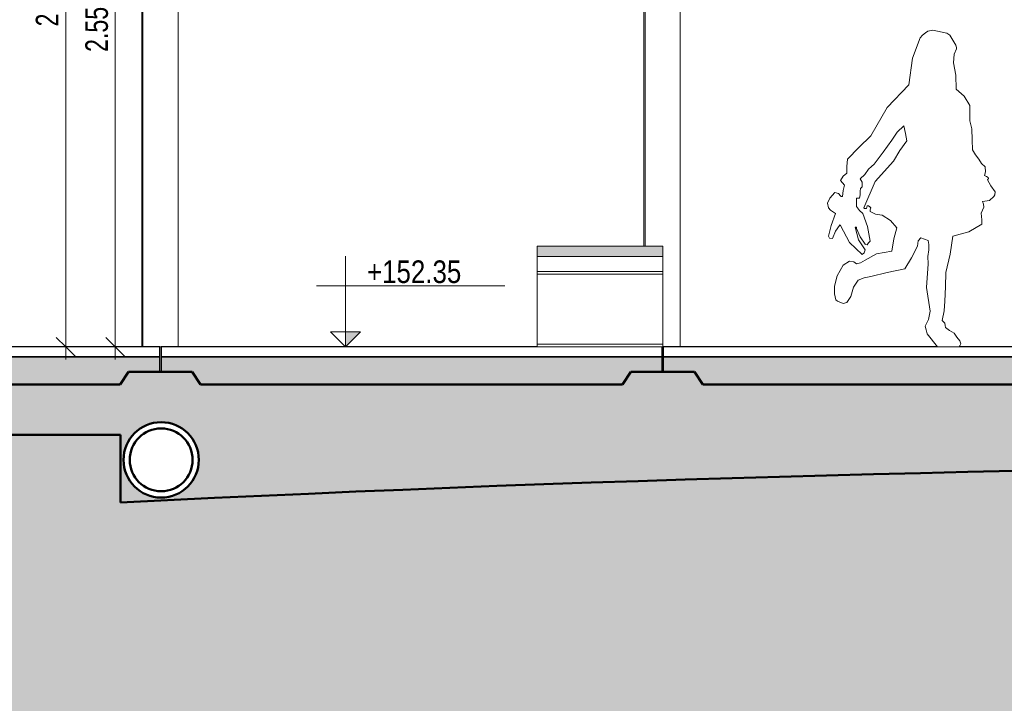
# Model space of a CAD drawing. Header units: millimetres. Extents: x -889843 to -836150, y 145549 to 161232.
# Tile 11 of 24: x -852516 to -848595, y 150931 to 153652. Entities that reach past the tile are written whole.
import ezdxf

# ---------------------------------------------------------------- set-up
doc = ezdxf.new("R2010")
doc.units = ezdxf.units.MM
doc.header["$XCLIPFRAME"] = 2
doc.linetypes.add('Tracejada', pattern=[6.35, 3.175, -3.175])
for name, color, linetype, lineweight in [('A-ANNO-DIMS', 211, 'Continuous', 5), ('A-ANNO-DIMS-50', 211, 'Continuous', 5), ('A-DETL', 90, 'Continuous', 5), ('A-DETL-GENF', 92, 'Continuous', 5), ('A-GENM', 13, 'Continuous', 15), ('G-ANNO-DIMS', 111, 'Continuous', 5), ('G-ANNO-REFR', 1, 'Tracejada', 5), ('I-FURN', 30, 'Continuous', 15), ('S-COLS', 52, 'Continuous', 15)]:
    doc.layers.add(name, color=color, linetype=linetype, lineweight=lineweight)
doc.styles.add('Swis721 Cn BT', font='swissc.ttf', dxfattribs={"height": 90})
doc.styles.add('Swis721 LtCn BT_2', font='swisscl.ttf', dxfattribs={"height": 90})
doc.dimstyles.new('Linear_wCenter_-_3mm_Arial', dxfattribs={"dimscale": 304.8, "dimtxt": 91.676869, "dimasz": 0.246063, "dimexe": 0.164042, "dimexo": 0.0625, "dimgap": 0, "dimtad": 1, "dimlfac": 0.001, "dimrnd": 0.01, "dimzin": 0, "dimdsep": 46, "dimtxsty": 'Swis721 LtCn BT_2', "dimblk1": 'OBLIQUE', "dimblk2": 'OBLIQUE', "dimsah": 1, "dimcen": 0.09, "dimdle": 0.164042, "dimazin": 0, "dimtfac": 1, "dimtdec": 4, "dimtix": 1, "dimtmove": 0, "dimatfit": 3, "dimfxl": 0.393701, "dimfxlon": 1, "dimtvp": 1, "dimtolj": 1, "dimtzin": 0, "dimarcsym": 2})
picture_1 = doc.add_image_def('image1.png', size_in_pixel=(1000, 904))
picture_2 = doc.add_image_def('image2.png', size_in_pixel=(1500, 1617))
picture_3 = doc.add_image_def('image3.png', size_in_pixel=(1556, 1639))

# ---------------------------------------------------------------- blocks, each defined once
blk = doc.blocks.new('_EST_ PLACA PISO ESTRUTURAL BORDA - _EST_ PLACA PISO ESTRUTURAL BORDA-3703946-TRECHO 1 - CORTE RAMPA')
at = {"layer": 'A-GENM', "lineweight": 5}
h = blk.add_hatch(dxfattribs=at)
h.set_pattern_fill('FP4_23', color=256, style=0, pattern_type=2)
h.set_pattern_definition([(50, (-853106.026, 150500), (45.54636, -3.98493), [4.762, -52.387]), (355, (-853106.026, 150500), (-8.8106, 47.76465), [3.81, -41.91]), (100.451, (-853102.23, 150499.67), (36.73616, 43.779), [4.048, -44.523]), (46.184, (-853106.026, 150512.7), (67.7695, -10.5103), [7.144, -78.581]), (96.636, (-853100.38, 150511.824), (59.3503, 61.857), [6.071, -66.784]), (351.184, (-853106.026, 150512.7), (59.3514, 61.8565), [5.715, -62.865]), (21, (-853099.676, 150509.525), (37.9038, -25.5666), [4.763, -52.388]), (326, (-853099.676, 150509.525), (15.4509, 46.04735), [3.81, -41.91]), (71.451, (-853096.517, 150507.394), (53.35466, 20.47995), [4.048, -44.523]), (37.5, (-853106.026, 150500), (0.77239, 21.13837), [1.676, -39.726, 1.676, -40.869, -42.069]), (37.5, (-853106.026, 150500), (0.77239, 21.13837), [-83.947, 1.676, -40.392]), (7.5, (-853106.026, 150500), (16.70492, 25.0447), [1.676, -22.581, 1.676, -38.773, -16.034]), (7.5, (-853106.026, 150500), (16.70492, 25.0447), [-64.707, 1.676, -14.357]), (327.5, (-853120.186, 150500), (33.89791, -1.43271), [1.676, -14.199, 1.676, -47.854, -65.722]), (327.5, (-853120.186, 150500), (33.89791, -1.43271), [-65.405, 1.676, -64.046]), (317.5, (-853126.536, 150500), (37.03242, 6.35617), [1.676, -18.961, 1.676, -31.217, -46.673]), (317.5, (-853126.536, 150500), (37.03242, 6.35617), [-53.531, 1.676, -44.996])])
h.paths.add_polyline_path([(-853552, 152200), (-852115.6, 152200), (-852082.3, 152250), (-851958.1, 152250), (-851958.1, 152310), (-854953.1, 152310), (-854953.1, 152250), (-853831.5, 152250), (-853830.6, 152248.7), (-853830.6, 152252.5), (-853795.6, 152200)], flags=0)
at = {"layer": 'A-GENM', "lineweight": 25}
for p, q in [((-853940.7, 152350), (-854953.1, 152350)), ((-854953.1, 152350), (-854953.1, 152310)), ((-853850.8, 152350), (-853866.7, 152350)), ((-853666.4, 152350), (-853842.3, 152350)), ((-853642.1, 152350), (-853657.9, 152350)), ((-851958.1, 152350), (-853544, 152350)), ((-851958.1, 152310), (-851958.1, 152350)), ((-854953.1, 152310), (-851958.1, 152310)), ((-851958.1, 152310), (-854953.1, 152310)), ((-854953.1, 152310), (-854953.1, 152250)), ((-851958.1, 152250), (-851958.1, 152310)), ((-854953.1, 152250), (-853831.5, 152250)), ((-853831.5, 152250), (-853830.6, 152248.7))]:
    blk.add_line(p, q, dxfattribs=at)
blk = doc.blocks.new('_EST_ PLACA PISO ESTRUTURAL MEIO - _EST_ PLACA PISO ESTRUTURAL MEIO-3937319-TRECHO 1 - CORTE RAMPA')
at = {"layer": 'A-GENM', "lineweight": 5}
h = blk.add_hatch(dxfattribs=at)
h.set_pattern_fill('FP4_24', color=256, style=0, pattern_type=2)
h.set_pattern_definition([(50, (-853106.026, 150500), (45.54636, -3.98493), [4.762, -52.387]), (355, (-853106.026, 150500), (-8.81056, 47.76465), [3.81, -41.91]), (100.451, (-853102.23, 150499.67), (36.73616, 43.779), [4.048, -44.523]), (46.184, (-853106.026, 150512.7), (67.7695, -10.5103), [7.144, -78.581]), (96.636, (-853100.38, 150511.824), (59.3503, 61.857), [6.071, -66.784]), (351.184, (-853106.026, 150512.7), (59.3514, 61.8565), [5.715, -62.865]), (21, (-853099.676, 150509.525), (37.9038, -25.5666), [4.763, -52.388]), (326, (-853099.676, 150509.525), (15.45087, 46.04735), [3.81, -41.91]), (71.451, (-853096.517, 150507.394), (53.35466, 20.47995), [4.048, -44.523]), (37.5, (-853106.026, 150500), (0.772385, 21.13837), [1.676, -39.726, 1.676, -40.869, -42.069]), (37.5, (-853106.026, 150500), (0.772385, 21.13837), [-83.947, 1.676, -40.392]), (7.5, (-853106.026, 150500), (16.70492, 25.04469), [1.676, -22.581, 1.676, -38.773, -16.034]), (7.5, (-853106.026, 150500), (16.70492, 25.04469), [-64.706, 1.676, -14.357]), (327.5, (-853120.186, 150500), (33.89791, -1.43271), [1.676, -14.199, 1.676, -47.854, -65.722]), (327.5, (-853120.186, 150500), (33.89791, -1.43271), [-65.405, 1.676, -64.046]), (317.5, (-853126.536, 150500), (37.03242, 6.35617), [1.676, -18.961, 1.676, -31.217, -46.672]), (317.5, (-853126.536, 150500), (37.03242, 6.35617), [-53.53, 1.676, -44.996])])
h.paths.add_polyline_path([(-850839.5, 152200), (-850115.6, 152200), (-850082.3, 152250), (-849958.1, 152250), (-849958.1, 152310), (-851953.1, 152310), (-851952.9, 152250), (-851829, 152250), (-851795.6, 152200), (-851132.5, 152200)], flags=0)
at = {"layer": 'A-GENM', "lineweight": 25}
for p, q in [((-850455.6, 152350), (-851953.1, 152350)), ((-851953.1, 152350), (-851953.1, 152310)), ((-849958.1, 152310), (-849958.1, 152350)), ((-851953.1, 152310), (-849958.1, 152310)), ((-849958.1, 152310), (-851953.1, 152310)), ((-851953.1, 152310), (-851953.1, 152250)), ((-849958.1, 152250), (-849958.1, 152310))]:
    blk.add_line(p, q, dxfattribs=at)
blk = doc.blocks.new('_EST_ PLACA PISO ESTRUTURAL MEIO - _EST_ PLACA PISO ESTRUTURAL MEIO-3577490-TRECHO 1 - CORTE RAMPA')
at = {"layer": 'A-GENM', "lineweight": 5}
h = blk.add_hatch(dxfattribs=at)
h.set_pattern_fill('FP4_25', color=256, style=0, pattern_type=2)
h.set_pattern_definition([(50, (-853106.026, 150500), (45.54636, -3.98493), [4.762, -52.387]), (355, (-853106.026, 150500), (-8.81056, 47.76465), [3.81, -41.91]), (100.451, (-853102.23, 150499.67), (36.73616, 43.779), [4.048, -44.523]), (46.184, (-853106.026, 150512.7), (67.76954, -10.5103), [7.144, -78.581]), (96.636, (-853100.38, 150511.824), (59.35035, 61.857), [6.071, -66.784]), (351.184, (-853106.026, 150512.7), (59.3514, 61.8565), [5.715, -62.865]), (21, (-853099.676, 150509.525), (37.9038, -25.56661), [4.762, -52.387]), (326, (-853099.676, 150509.525), (15.45087, 46.04735), [3.81, -41.91]), (71.451, (-853096.517, 150507.394), (53.35466, 20.47995), [4.048, -44.523]), (37.5, (-853106.026, 150500), (0.772385, 21.13837), [1.676, -39.726, 1.676, -40.869, -42.069]), (37.5, (-853106.026, 150500), (0.772385, 21.13837), [-83.947, 1.676, -40.392]), (7.5, (-853106.026, 150500), (16.704925, 25.04469), [1.676, -22.581, 1.676, -38.773, -16.034]), (7.5, (-853106.026, 150500), (16.704925, 25.04469), [-64.707, 1.676, -14.357]), (327.5, (-853120.186, 150500), (33.89791, -1.43271), [1.676, -14.199, 1.676, -47.854, -65.722]), (327.5, (-853120.186, 150500), (33.89791, -1.43271), [-65.405, 1.676, -64.046]), (317.5, (-853126.536, 150500), (37.03242, 6.35617), [1.676, -18.961, 1.676, -31.217, -46.673]), (317.5, (-853126.536, 150500), (37.03242, 6.35617), [-53.531, 1.676, -44.996])])
h.paths.add_polyline_path([(-849795.6, 152200), (-848115.6, 152200), (-848082.3, 152250), (-847958.1, 152250), (-847958.1, 152310), (-849953.1, 152310), (-849953.1, 152250), (-849829, 152250), (-849795.7, 152200.1)], flags=0)
at = {"layer": 'A-GENM', "lineweight": 25}
for p, q in [((-848861, 152350), (-849953.1, 152350)), ((-849953.1, 152350), (-849953.1, 152310)), ((-847958.1, 152350), (-848775.3, 152350)), ((-847958.1, 152310), (-847958.1, 152350)), ((-849953.1, 152310), (-847958.1, 152310)), ((-849953.1, 152310), (-849953.1, 152250)), ((-847958.1, 152310), (-849953.1, 152310)), ((-847958.1, 152250), (-847958.1, 152310)), ((-847963.7, 152250), (-847958.1, 152250))]:
    blk.add_line(p, q, dxfattribs=at)
blk = doc.blocks.new('M_HSS-Hollow Structural Section-Column - 150 x 150-3731302-TRECHO 1 - CORTE RAMPA')
at = {"layer": 'S-COLS'}
for p, q in [((-852030.4, 155100), (-852030.4, 152350)), ((-852020.4, 155100), (-852030.4, 155100)), ((-852009.1, 155100), (-852020.4, 155100)), ((-851890.4, 155100), (-851907.1, 155100)), ((-851880.4, 155100), (-851890.4, 155100)), ((-851953.1, 152350), (-851958.1, 152350))]:
    blk.add_line(p, q, dxfattribs=at)
at = {"layer": 'S-COLS', "lineweight": 5}
for p, q in [((-852025.4, 152350), (-852025.4, 155100)), ((-851885.4, 152350), (-851885.4, 155100))]:
    blk.add_line(p, q, dxfattribs=at)
blk = doc.blocks.new('M_HSS-Hollow Structural Section-Column - 150 x 150-V26-TRECHO 1 - CORTE RAMPA')
at = {"layer": 'S-COLS'}
for p, q in [((-850030.4, 155100), (-850030.4, 155090)), ((-850020.4, 155100), (-850030.4, 155100)), ((-850030.4, 155090), (-850030.4, 154907)), ((-849990.6, 155100), (-850020.4, 155100)), ((-849890.4, 155100), (-849920.6, 155100)), ((-849880.4, 155100), (-849890.4, 155100)), ((-850030.4, 154907), (-850030.4, 152750)), ((-849953.1, 152350), (-849955.6, 152350))]:
    blk.add_line(p, q, dxfattribs=at)
at = {"layer": 'S-COLS', "lineweight": 5}
for p, q in [((-850025.4, 155090), (-850025.4, 155100)), ((-850025.4, 154907), (-850025.4, 155090)), ((-849885.4, 155090), (-849885.4, 155100)), ((-849885.4, 154907), (-849885.4, 155090)), ((-850025.4, 152750), (-850025.4, 154907)), ((-849885.4, 152350), (-849885.4, 154907))]:
    blk.add_line(p, q, dxfattribs=at)
blk = doc.blocks.new('_URB_ BANCO PRAÇA - _URB_ BANCO PRAÇA-4220707-TRECHO 1 - CORTE RAMPA')
at = {"layer": 'I-FURN'}
blk.add_hatch(color=256, dxfattribs=at).paths.add_polyline_path([(-849955.6, 152710), (-849955.6, 152750), (-850455.6, 152750), (-850455.6, 152710), (-850020.4, 152710)], flags=0)
for p, q in [((-850455.6, 152710), (-850455.6, 152750)), ((-850455.6, 152750), (-849955.6, 152750)), ((-849955.6, 152750), (-849955.6, 152710)), ((-850455.6, 152650), (-850455.6, 152710)), ((-850455.6, 152710), (-849955.6, 152710)), ((-850455.6, 152710), (-849955.6, 152710)), ((-849955.6, 152710), (-849955.6, 152650)), ((-850455.6, 152650), (-849955.6, 152650)), ((-850455.6, 152639.5), (-850455.6, 152649.5)), ((-850455.6, 152649.5), (-849955.6, 152649.5)), ((-850455.6, 152360), (-850455.6, 152639.5)), ((-849955.6, 152639.5), (-850455.6, 152639.5)), ((-849955.6, 152649.5), (-849955.6, 152639.5)), ((-849955.6, 152639.5), (-849955.6, 152360)), ((-850455.6, 152350), (-850455.6, 152360)), ((-849955.6, 152360), (-850455.6, 152360)), ((-849955.6, 152350), (-850455.6, 152350)), ((-849955.6, 152360), (-849955.6, 152350))]:
    blk.add_line(p, q, dxfattribs=at)
blk = doc.blocks.new('_HUM_ FIGURAS HUMANAS - jente02-3635133-TRECHO 1 - CORTE RAMPA')
at = {"layer": 'A-DETL-GENF'}
for p, q in [((-848920.9, 153591.2), (-848929.7, 153579.9)), ((-848909, 153599.8), (-848920.9, 153591.2)), ((-848899.7, 153606), (-848909, 153599.8)), ((-848879.4, 153610), (-848899.7, 153606)), ((-848823.5, 153598.3), (-848879.4, 153610)), ((-848812.3, 153590.4), (-848823.5, 153598.3)), ((-848929.7, 153579.9), (-848961.1, 153499.1)), ((-848788.8, 153550.9), (-848812.3, 153590.4)), ((-848797.5, 153479.9), (-848795.1, 153514.8)), ((-848795.1, 153514.8), (-848785.9, 153536)), ((-848785.9, 153541.8), (-848788.8, 153550.9)), ((-848785.9, 153536), (-848785.9, 153541.8)), ((-848961.1, 153499.1), (-848974.9, 153392.6)), ((-848788, 153431), (-848797.5, 153479.9)), ((-848786.2, 153375.7), (-848788, 153431)), ((-848974.9, 153392.6), (-849062.1, 153302.4)), ((-848755.2, 153347.6), (-848786.2, 153375.7)), ((-848732.7, 153310.9), (-848755.2, 153347.6)), ((-849062.1, 153302.4), (-849126.9, 153189.9)), ((-848732.7, 153280), (-848732.7, 153310.9)), ((-848732.7, 153249), (-848732.7, 153280)), ((-848728.5, 153233.9), (-848732.7, 153249)), ((-849042.4, 153173), (-849021.9, 153204.8)), ((-849021.9, 153204.8), (-848994.6, 153229.3)), ((-848994.6, 153229.3), (-848988.9, 153199.7)), ((-848988.9, 153199.7), (-848983.3, 153170.2)), ((-848724.3, 153218), (-848728.5, 153233.9)), ((-848723.7, 153174.5), (-848724.3, 153218)), ((-849126.9, 153189.9), (-849174.4, 153143.6)), ((-849077.4, 153125.3), (-849042.4, 153173)), ((-848983.3, 153170.2), (-849011.4, 153131.6)), ((-848721.4, 153133.6), (-848723.7, 153174.5)), ((-849174.4, 153143.6), (-849219.8, 153097)), ((-849112.8, 153077.2), (-849077.4, 153125.3)), ((-849011.4, 153131.6), (-849036.8, 153088.5)), ((-848709.8, 153114.5), (-848721.4, 153133.6)), ((-849219.8, 153097), (-849221.8, 153068.3)), ((-849036.8, 153088.5), (-849109.7, 153007.8)), ((-848696.1, 153097), (-848709.8, 153114.5)), ((-848685.5, 153079.5), (-848696.1, 153097)), ((-849221.8, 153068.3), (-849222.6, 153040.6)), ((-849150.6, 153035.9), (-849135.4, 153057.5)), ((-849135.4, 153057.5), (-849124.1, 153067.4)), ((-849124.1, 153067.4), (-849112.8, 153077.2)), ((-848670.8, 153066), (-848685.5, 153079.5)), ((-848673.6, 153032.2), (-848669.9, 153047)), ((-848669.9, 153047), (-848670.8, 153066)), ((-849236.8, 153029.6), (-849248, 153012.5)), ((-849248, 153012.5), (-849239.3, 153002.9)), ((-849222.6, 153040.6), (-849236.8, 153029.6)), ((-849169.1, 153018.1), (-849150.6, 153035.9)), ((-849161.7, 153005.3), (-849169.1, 153018.1)), ((-849160.7, 152987.1), (-849161.7, 153005.3)), ((-849109.7, 153007.8), (-849155.1, 152902.7)), ((-848666.4, 153028.3), (-848673.6, 153032.2)), ((-848659.5, 153023.7), (-848666.4, 153028.3)), ((-848662.3, 153015.3), (-848658.7, 153019.9)), ((-848648.1, 152991.3), (-848662.3, 153015.3)), ((-848658.7, 153019.9), (-848659.5, 153023.7)), ((-849270.5, 152964.6), (-849290.5, 152941.4)), ((-849255.6, 152960.6), (-849270.5, 152964.6)), ((-849236.7, 152972.7), (-849239.5, 152947.7)), ((-849239.3, 153002.9), (-849231.1, 152992.8)), ((-849231.1, 152992.8), (-849236.7, 152972.7)), ((-849169.6, 152954.7), (-849169.1, 152970.2)), ((-849169.1, 152970.2), (-849168.1, 152980.1)), ((-849168.1, 152980.1), (-849160.7, 152987.1)), ((-848631.3, 152967.4), (-848648.1, 152991.3)), ((-848632.4, 152955.5), (-848631.3, 152967.4)), ((-849290.5, 152941.4), (-849299.4, 152922)), ((-849248, 152950.5), (-849255.6, 152960.6)), ((-849244.8, 152948.7), (-849248, 152950.5)), ((-849239.5, 152947.7), (-849244.8, 152948.7)), ((-849183.6, 152924.2), (-849183.2, 152942.1)), ((-849183.2, 152942.1), (-849177.6, 152942.1)), ((-849177.6, 152942.1), (-849172, 152942.1)), ((-849172, 152942.1), (-849169.6, 152954.7)), ((-848682, 152928), (-848654.5, 152932.7)), ((-848677.6, 152917.7), (-848682, 152928)), ((-848654.5, 152932.7), (-848637, 152947.7)), ((-848637, 152947.7), (-848632.4, 152955.5)), ((-849299.4, 152922), (-849295.8, 152902.8)), ((-849295.8, 152902.8), (-849287.3, 152894.4)), ((-849287.3, 152894.4), (-849267.7, 152880.1)), ((-849183.2, 152908.3), (-849183.6, 152924.2)), ((-849171.8, 152892.7), (-849183.2, 152908.3)), ((-849157.9, 152880.1), (-849171.8, 152892.7)), ((-849155.1, 152902.7), (-849153.7, 152901.3)), ((-849153.7, 152901.3), (-849152.2, 152899.9)), ((-849152.2, 152899.9), (-849148, 152899.9)), ((-849148, 152899.9), (-849143.8, 152899.9)), ((-849143.8, 152899.9), (-849142.7, 152906.3)), ((-849142.7, 152906.3), (-849141, 152911.1)), ((-849141, 152911.1), (-849138.2, 152911.1)), ((-849138.2, 152911.1), (-849135.4, 152911.1)), ((-849135.4, 152911.1), (-849131.1, 152906.9)), ((-849131.1, 152906.9), (-849126.9, 152902.7)), ((-849126.9, 152902.7), (-849129.9, 152894.6)), ((-849129.9, 152894.6), (-849129.7, 152888.6)), ((-849129.7, 152888.6), (-849107.5, 152878.4)), ((-848687.4, 152882.5), (-848676.4, 152905.5)), ((-848676.4, 152905.5), (-848677.6, 152917.7)), ((-849267.7, 152880.1), (-849284.7, 152832.6)), ((-849139.7, 152829.5), (-849157.9, 152880.1)), ((-849107.5, 152878.4), (-849081.9, 152874.5)), ((-849081.9, 152874.5), (-849048.7, 152852.8)), ((-849048.7, 152852.8), (-849022.7, 152823.8)), ((-848684.8, 152854.8), (-848687.4, 152882.5)), ((-848684.8, 152846.4), (-848684.8, 152854.8)), ((-848684.8, 152837.9), (-848684.8, 152846.4)), ((-849284.7, 152832.6), (-849295.8, 152790)), ((-849279, 152781.6), (-849267.9, 152809.9)), ((-849267.9, 152809.9), (-849250.8, 152832.3)), ((-849250.8, 152833.7), (-849250.8, 152835.1)), ((-849250.8, 152835.1), (-849249.4, 152833.7)), ((-849250.8, 152832.3), (-849250.8, 152833.7)), ((-849249.4, 152833.7), (-849248, 152832.3)), ((-849248, 152832.3), (-849211.4, 152765)), ((-849175.8, 152775.5), (-849188.9, 152826.7)), ((-849188.9, 152826.7), (-849186, 152826.7)), ((-849186, 152826.7), (-849183.2, 152826.7)), ((-849183.2, 152826.7), (-849183.2, 152823.8)), ((-849183.2, 152823.8), (-849183.2, 152821)), ((-849183.2, 152821), (-849168.5, 152787.8)), ((-849129.7, 152770.3), (-849139.7, 152829.5)), ((-849022.7, 152823.8), (-849035.7, 152779.9)), ((-848800.3, 152790), (-848736.5, 152807)), ((-848736.5, 152807), (-848684.8, 152837.9)), ((-849295.8, 152790), (-849290.7, 152782.4)), ((-849290.7, 152782.4), (-849279, 152781.6)), ((-849149.4, 152736.5), (-849175.8, 152775.5)), ((-849168.5, 152787.8), (-849149.4, 152759.1)), ((-849135.8, 152763.7), (-849129.7, 152770.3)), ((-849035.7, 152779.9), (-849042.4, 152730.9)), ((-848941.1, 152750.6), (-848938.8, 152772.3)), ((-848938.8, 152772.3), (-848927, 152784.4)), ((-848927, 152784.4), (-848912.7, 152779)), ((-848912.7, 152779), (-848898.8, 152773.2)), ((-848898.8, 152773.2), (-848895.6, 152756.6)), ((-848810.8, 152718.8), (-848800.3, 152790)), ((-849211.4, 152765), (-849160.7, 152716.8)), ((-849153.4, 152724.6), (-849149.4, 152736.5)), ((-849149.4, 152759.1), (-849146.2, 152757.3)), ((-849146.2, 152757.3), (-849141, 152756.3)), ((-849141, 152756.3), (-849135.8, 152763.7)), ((-849042.4, 152730.9), (-849103.9, 152720)), ((-848964.2, 152703.8), (-848941.1, 152750.6)), ((-848896, 152736.5), (-848899, 152710.1)), ((-848895.6, 152756.6), (-848896, 152736.5)), ((-849211.4, 152691.5), (-849236.9, 152675)), ((-849194.9, 152687.8), (-849211.4, 152691.5)), ((-849149.4, 152694.3), (-849167.2, 152684.1)), ((-849160.7, 152716.8), (-849153.4, 152724.6)), ((-849103.9, 152720), (-849149.4, 152694.3)), ((-848991.8, 152660.5), (-848964.2, 152703.8)), ((-848899, 152710.1), (-848898.8, 152680.2)), ((-848828.4, 152646.4), (-848810.8, 152718.8)), ((-849236.9, 152675), (-849261, 152632.1)), ((-849183.2, 152680.2), (-849194.9, 152687.8)), ((-849167.2, 152684.1), (-849183.2, 152680.2)), ((-849061.9, 152645.9), (-848991.8, 152660.5)), ((-848898.8, 152680.2), (-848905.6, 152586.1)), ((-849261, 152632.1), (-849271.4, 152591.4)), ((-849195.8, 152587.6), (-849177.6, 152615.5)), ((-849177.6, 152615.5), (-849153.8, 152623.9)), ((-849153.8, 152623.9), (-849126.9, 152629.6)), ((-849126.9, 152629.6), (-849061.9, 152645.9)), ((-848829.9, 152588.7), (-848828.4, 152646.4)), ((-849271.4, 152591.4), (-849271.4, 152561.3)), ((-849205.7, 152550.7), (-849195.8, 152587.6)), ((-848905.6, 152586.1), (-848890.4, 152491.6)), ((-848831.3, 152531), (-848829.9, 152588.7)), ((-849271.4, 152561.3), (-849266.2, 152537.1)), ((-849266.2, 152537.1), (-849259.6, 152531.4)), ((-849222.8, 152526.5), (-849216.3, 152534.6)), ((-849216.3, 152534.6), (-849205.7, 152550.7)), ((-849259.6, 152531.4), (-849236.4, 152522.8)), ((-849236.4, 152522.8), (-849222.8, 152526.5)), ((-848834.1, 152493), (-848831.3, 152531)), ((-848896.7, 152458.5), (-848910.1, 152432.5)), ((-848890.4, 152491.6), (-848896.7, 152458.5)), ((-848843.2, 152455), (-848834.1, 152493)), ((-848837.6, 152449.3), (-848843.2, 152455)), ((-848910.1, 152432.5), (-848905.9, 152417)), ((-848905.9, 152417), (-848901.7, 152401.5)), ((-848832, 152443.7), (-848837.6, 152449.3)), ((-848830.6, 152435.3), (-848832, 152443.7)), ((-848829.2, 152426.8), (-848830.6, 152435.3)), ((-848812.9, 152415.1), (-848829.2, 152426.8)), ((-848795.4, 152404.3), (-848812.9, 152415.1)), ((-848901.7, 152401.5), (-848861, 152350)), ((-848784.3, 152388.6), (-848795.4, 152404.3)), ((-848772.8, 152373.3), (-848784.3, 152388.6)), ((-848861, 152350), (-848791.4, 152350)), ((-848791.4, 152350), (-848775.3, 152350)), ((-848775.3, 152350), (-848772.1, 152353.6)), ((-848767.9, 152361.9), (-848772.8, 152373.3)), ((-848772.1, 152353.6), (-848767.9, 152361.9))]:
    blk.add_line(p, q, dxfattribs=at)
blk = doc.blocks.new('DIMBLOCK24-TRECHO 1 - CORTE RAMPA')
at = {"layer": 'A-ANNO-DIMS-50', "lineweight": 15}
for p, q in [((-852135.8, 154897), (-852173.3, 154934.5)), ((-852135.8, 154897), (-852098.3, 154859.5)), ((-852135.8, 152350), (-852173.3, 152387.5)), ((-852135.8, 152350), (-852098.3, 152312.5))]:
    blk.add_line(p, q, dxfattribs=at)
at = {"layer": 'A-ANNO-DIMS-50'}
for p, q in [((-852015.8, 154897), (-852185.8, 154897)), ((-852135.8, 152300), (-852135.8, 154897)), ((-852135.8, 154897), (-852015.8, 154897)), ((-852255.8, 152350), (-852085.8, 152350)), ((-852135.8, 152350), (-852255.8, 152350))]:
    blk.add_line(p, q, dxfattribs=at)
at = {"layer": 'A-ANNO-DIMS-50', "color": 0, "insert": (-852254.9, 153523.8), "char_height": 90, "width": 239.233, "attachment_point": 1, "rotation": 90, "line_spacing_factor": 0.970126, "style": 'Swis721 LtCn BT_2'}
blk.add_mtext('2.55', dxfattribs=at)
blk = doc.blocks.new('_Oblique')
at = {"color": 0, "linetype": 'ByBlock', "lineweight": -2}
blk.add_line((-0.5, -0.5), (0.5, 0.5), dxfattribs=at)
blk = doc.blocks.new('DIMBLOCK26-TRECHO 1 - CORTE RAMPA')
at = {"layer": 'A-ANNO-DIMS-50', "lineweight": 15}
for p, q in [((-852333.1, 155100), (-852370.6, 155137.5)), ((-852333.1, 155100), (-852295.6, 155062.5)), ((-852333.1, 152350), (-852370.6, 152387.5)), ((-852333.1, 152350), (-852295.6, 152312.5))]:
    blk.add_line(p, q, dxfattribs=at)
at = {"layer": 'A-ANNO-DIMS-50'}
for p, q in [((-852333.1, 152300), (-852333.1, 155150)), ((-852213.1, 155100), (-852383.1, 155100)), ((-852333.1, 155100), (-852213.1, 155100)), ((-852453.1, 152350), (-852283.1, 152350)), ((-852333.1, 152350), (-852453.1, 152350))]:
    blk.add_line(p, q, dxfattribs=at)
at = {"layer": 'A-ANNO-DIMS-50', "color": 0, "insert": (-852452.2, 153625.3), "char_height": 90, "width": 239.233, "attachment_point": 1, "rotation": 90, "line_spacing_factor": 0.970126, "style": 'Swis721 LtCn BT_2'}
blk.add_mtext('2.75', dxfattribs=at)
blk = doc.blocks.new('Elevações de ponto - CORTE-427733-TRECHO 1 - CORTE RAMPA')
at = {"layer": 'G-ANNO-DIMS'}
blk.add_hatch(color=256, dxfattribs=at).paths.add_polyline_path([(-864858.5, 148390.1), (-864918.3, 148450), (-864918.3, 148390.1)], flags=0)
for p, q in [((-864918.3, 148450), (-864978.2, 148390.1)), ((-864978.2, 148390.1), (-864918.3, 148450)), ((-864918.3, 148089), (-864918.3, 148450)), ((-864918.3, 148450), (-864918.3, 148390.1)), ((-864918.3, 148390.1), (-864918.3, 148450)), ((-864918.3, 148450), (-864858.5, 148390.1)), ((-864978.2, 148390.1), (-864918.3, 148390.1)), ((-864918.3, 148390.1), (-864978.2, 148390.1)), ((-864858.5, 148390.1), (-864918.3, 148390.1)), ((-865034.5, 148207.5), (-864284.5, 148207.5))]:
    blk.add_line(p, q, dxfattribs=at)

msp = doc.modelspace()

# ---------------------------------------------------------------- hatches: boundary and pattern name
at = {"layer": 'A-DETL-GENF'}
h = msp.add_hatch(dxfattribs=at)
h.set_pattern_fill('FP4_30', style=0, pattern_type=2)
h.set_pattern_definition([(0, (-853080.63, 150500), (127, 127), [38.1, -88.9]), (0, (-853004.43, 150512.7), (127, 127), [31.75, -95.25]), (0, (-853010.78, 150519.05), (127, 127), [25.4, -101.6]), (0, (-853048.88, 150550.8), (127, 127), [19.05, -19.05, 25.4, -63.5]), (0, (-853048.88, 150557.15), (127, 127), [25.4, -6.35, 31.75, -63.5]), (0, (-853106.03, 150582.55), (127, 127), [31.75, -95.25]), (0, (-852985.38, 150588.9), (127, 127), [31.75, -95.25]), (90, (-853106.03, 150525.4), (-127, 127), [19.05, -107.95]), (90, (-853086.98, 150620.65), (-127, 127), [12.7, -114.3]), (90, (-853080.63, 150500), (-127, 127), [19.05, -107.95]), (90, (-853067.93, 150614.3), (-127, 127), [6.35, -120.65]), (90, (-853061.58, 150563.5), (-127, 127), [19.05, -107.95]), (90, (-853048.88, 150519.05), (-127, 127), [31.75, -95.25]), (90, (-853036.18, 150607.95), (-127, 127), [19.05, -107.95]), (90, (-853023.48, 150557.15), (-127, 127), [25.4, -101.6]), (90, (-853017.13, 150557.15), (-127, 127), [25.4, -101.6]), (90, (-853004.43, 150500), (-127, 127), [12.7, -114.3]), (90, (-852985.38, 150519.05), (-127, 127), [31.75, -95.25]), (45, (-853093.33, 150512.7), (0, 127.0006), [53.882, -125.724]), (45, (-853080.63, 150519.05), (0, 127.0006), [26.941, -152.664]), (45, (-853023.48, 150588.9), (0, 127.0006), [35.921, -143.684]), (45, (-853023.48, 150595.25), (0, 127.0006), [26.941, -152.664]), (135, (-853067.93, 150582.55), (-127.0006, 1e-14), [8.98, -170.625]), (135, (-853093.33, 150512.7), (-127.0006, 1e-14), [17.96, -161.645]), (135, (-853055.23, 150550.8), (-127.0006, 1e-14), [17.96, -161.645]), (135, (-853023.48, 150582.55), (-127.0006, 1e-14), [17.96, -161.645]), (135, (-852985.38, 150607.95), (-127.0006, 1e-14), [26.941, -152.664]), (135, (-852985.38, 150601.6), (-127.0006, 1e-14), [17.96, -161.645]), (135, (-852991.73, 150614.3), (-127.0006, 1e-14), [17.96, -161.645]), (135, (-853029.83, 150500), (-127.0006, 1e-14), [26.941, -152.664]), (26.565, (-852991.726, 150576.2), (126.99972, -0.00011), [14.199, -269.782]), (26.565, (-853023.476, 150544.45), (126.99972, -0.00011), [14.199, -269.782]), (26.565, (-853067.926, 150582.55), (126.99972, -0.00011), [28.397, -255.583]), (26.565, (-853061.576, 150614.3), (126.99972, -0.00011), [28.397, -255.583]), (26.565, (-853061.576, 150582.55), (126.99972, -0.00011), [28.397, -255.583]), (26.565, (-852985.376, 150607.95), (126.99972, -0.00011), [28.397, -255.583]), (26.565, (-853106.026, 150544.45), (126.99972, -0.00011), [42.597, -241.384]), (26.565, (-853106.026, 150550.8), (126.99972, -0.00011), [42.597, -241.384]), (26.565, (-853106.026, 150601.6), (126.99972, -0.00011), [42.597, -241.384]), (63.435, (-853042.526, 150595.25), (-0.00011, 126.99972), [14.199, -269.782]), (63.435, (-852985.376, 150588.9), (-0.00011, 126.99972), [14.199, -170.392, 28.397, -70.993]), (63.435, (-852998.076, 150576.2), (-0.00011, 126.99972), [28.397, -255.583]), (63.435, (-853074.276, 150588.9), (-0.00011, 126.99972), [28.397, -255.583]), (63.435, (-853080.626, 150588.9), (-0.00011, 126.99972), [28.397, -255.583]), (63.435, (-853036.176, 150601.6), (-0.00011, 126.99972), [42.597, -241.384]), (116.565, (-853067.926, 150569.85), (0.00011, 126.99972), [14.199, -269.782]), (116.565, (-852985.376, 150557.15), (0.00011, 126.99972), [14.199, -269.782]), (116.565, (-853010.776, 150519.05), (0.00011, 126.99972), [28.397, -255.583]), (116.565, (-853017.126, 150525.4), (0.00011, 126.99972), [28.397, -255.583]), (116.565, (-853004.426, 150614.3), (0.00011, 126.99972), [28.397, -255.583]), (116.565, (-853106.026, 150550.8), (0.00011, 126.99972), [28.397, -255.583]), (116.565, (-853042.526, 150500), (0.00011, 126.99972), [42.597, -241.384]), (153.435, (-852998.076, 150576.2), (-126.99972, -0.00011), [28.397, -255.583]), (153.435, (-852991.726, 150569.85), (-126.99972, -0.00011), [28.397, -255.583]), (153.435, (-853086.976, 150506.35), (-126.99972, -0.00011), [14.199, -269.782]), (153.435, (-853048.876, 150557.15), (-126.99972, -0.00011), [14.199, -269.782]), (153.435, (-853023.476, 150595.25), (-126.99972, -0.00011), [14.199, -269.782])])
h.paths.add_polyline_path([(-852115.222, 151730), (-850915.946, 151784.162), (-849716.188, 151826.293), (-848516.067, 151856.39), (-847315.705, 151874.449), (-846115.222, 151880.469), (-844914.739, 151874.449), (-843714.377, 151856.39), (-842514.256, 151826.293), (-841314.498, 151784.162), (-840115.222, 151730), (-840115.222, 152000), (-838972.314, 152000), (-838972.314, 152100), (-847958.153, 152100), (-847958.153, 152230), (-847963.667, 152230), (-847963.667, 152250), (-848082.358, 152249.926), (-848115.642, 152200), (-849795.691, 152200.071), (-849828.976, 152250), (-850082.346, 152249.926), (-850115.629, 152200), (-851795.677, 152200.071), (-851828.963, 152250), (-852082.358, 152249.926), (-852115.642, 152200), (-853795.689, 152200.071), (-853830.637, 152252.494), (-853830.637, 152000), (-852115.222, 152000), (-852115.222, 151742.971)], flags=0)
h.paths.add_polyline_path([(-851952.932, 151749.776), (-851991.755, 151754.887), (-852027.932, 151769.872), (-852058.998, 151793.71), (-852082.836, 151824.776), (-852097.821, 151860.953), (-852102.932, 151899.776), (-852097.821, 151938.599), (-852082.836, 151974.776), (-852058.998, 152005.842), (-852027.932, 152029.68), (-851991.755, 152044.665), (-851952.932, 152049.776), (-851914.109, 152044.665), (-851877.932, 152029.68), (-851846.866, 152005.842), (-851823.029, 151974.776), (-851808.043, 151938.599), (-851802.932, 151899.776), (-851808.043, 151860.953), (-851823.029, 151824.776), (-851846.866, 151793.71), (-851877.932, 151769.872), (-851914.109, 151754.887), (-851938.991, 151751.611)], flags=0)
h = msp.add_hatch(dxfattribs=at)
h.set_pattern_fill('FP4_31', color=252, style=0, pattern_type=2)
h.set_pattern_definition([(315, (-853106.03, 150500), (224.5064, 0), [158.75, -158.75]), (315, (-853063.93, 150542.1), (224.5064, 0), [158.75, -158.75]), (315, (-853021.82, 150584.2), (224.5064, 0), [158.75, -158.75]), (45, (-852993.76, 150584.2), (0, 224.5064), [158.75, -158.75]), (45, (-852951.66, 150542.1), (0, 224.5064), [158.75, -158.75]), (45, (-852909.56, 150500), (0, 224.5064), [158.75, -158.75])])
h.paths.add_polyline_path([(-866061.21, 145552.178), (-863831.723, 145552.178), (-863831.723, 146450), (-862232.946, 146450), (-852759.258, 150517.654), (-838739.951, 150517.654), (-838739.951, 151480), (-838972.314, 151480), (-838972.314, 152000), (-840115.222, 152000), (-840115.222, 151730), (-841314.498, 151784.162), (-842514.256, 151826.293), (-843714.377, 151856.39), (-844914.739, 151874.449), (-846115.222, 151880.469), (-847315.705, 151874.449), (-848516.067, 151856.39), (-849716.188, 151826.293), (-850915.946, 151784.162), (-852115.222, 151730), (-852115.642, 152000), (-853830.637, 152000), (-853830.523, 151824.776), (-853562.255, 151298.27), (-853562.255, 151085), (-854362.255, 151085), (-854362.255, 151272.294), (-854079.721, 151826.799), (-854079.721, 151854.244), (-854981.912, 151854.19), (-855960.627, 151266.119), (-855960.627, 151180), (-856103.952, 151180), (-856426.106, 150986.431), (-857071.706, 150709.234), (-858193.443, 150162.126), (-859919.759, 149364.092), (-860362.176, 149087.639), (-861880.704, 148347.003), (-862020.625, 148347.003), (-862020.625, 148303.216), (-861826.802, 147922.817), (-861826.802, 147778.715), (-862367.342, 147778.715), (-862367.342, 147905.266), (-862170.625, 148291.345), (-862170.625, 148350), (-863710.614, 148350), (-863710.614, 147990), (-863960.614, 147990), (-863960.614, 148350), (-866061.21, 148350), (-866061.21, 146752.523)], flags=0)

# ---------------------------------------------------------------- linework, layer by layer
at = {"layer": 'A-DETL', "lineweight": 50}
for p, q in [((-852082.308, 152250), (-852115.642, 152200)), ((-851828.963, 152250), (-852082.308, 152250)), ((-851795.629, 152200), (-851828.963, 152250)), ((-850082.296, 152250), (-850115.629, 152200)), ((-849828.976, 152250), (-850082.296, 152250)), ((-849795.643, 152200), (-849828.976, 152250)), ((-852115.642, 152200), (-853795.642, 152200)), ((-850115.629, 152200), (-851795.629, 152200)), ((-848115.642, 152200), (-849795.643, 152200)), ((-852115.222, 152000), (-853830.637, 152000)), ((-852115.222, 151730), (-852115.222, 152000))]:
    msp.add_line(p, q, dxfattribs=at)
for centre, radius, start, end in [((-851952.932, 151899.776), 150, 0, 180), ((-851952.932, 151899.776), 125, 0, 180), ((-846115.222, 32179.569), 119700.9, 87.12684871, 92.87315129), ((-851952.932, 151899.776), 150, 180, 0), ((-851952.932, 151899.776), 125, 180, 0)]:
    msp.add_arc(centre, radius, start, end, dxfattribs=at)

# ---------------------------------------------------------------- block references
at = {"layer": 'A-DETL-GENF'}
msp.add_blockref('_HUM_ FIGURAS HUMANAS - jente02-3635133-TRECHO 1 - CORTE RAMPA', (0, 0), dxfattribs=at)
at = {"layer": 'A-GENM'}
for name in ['_EST_ PLACA PISO ESTRUTURAL BORDA - _EST_ PLACA PISO ESTRUTURAL BORDA-3703946-TRECHO 1 - CORTE RAMPA', '_EST_ PLACA PISO ESTRUTURAL MEIO - _EST_ PLACA PISO ESTRUTURAL MEIO-3937319-TRECHO 1 - CORTE RAMPA', '_EST_ PLACA PISO ESTRUTURAL MEIO - _EST_ PLACA PISO ESTRUTURAL MEIO-3577490-TRECHO 1 - CORTE RAMPA']:
    msp.add_blockref(name, (0, 0), dxfattribs=at)
at = {"layer": 'G-ANNO-DIMS', "extrusion": (0, 0, -1), "rotation": 180}
msp.add_blockref('Elevações de ponto - CORTE-427733-TRECHO 1 - CORTE RAMPA', (-13700.037, 300800), dxfattribs=at)
at = {"layer": 'I-FURN'}
msp.add_blockref('_URB_ BANCO PRAÇA - _URB_ BANCO PRAÇA-4220707-TRECHO 1 - CORTE RAMPA', (0, 0), dxfattribs=at)
at = {"layer": 'S-COLS'}
for name in ['M_HSS-Hollow Structural Section-Column - 150 x 150-3731302-TRECHO 1 - CORTE RAMPA', 'M_HSS-Hollow Structural Section-Column - 150 x 150-V26-TRECHO 1 - CORTE RAMPA']:
    msp.add_blockref(name, (0, 0), dxfattribs=at)

# ---------------------------------------------------------------- texts
at = {"layer": 'G-ANNO-DIMS', "insert": (-851133.141, 152693.84), "char_height": 90, "width": 515.6309, "attachment_point": 1, "line_spacing_factor": 0.961347, "style": 'Swis721 Cn BT'}
msp.add_mtext('+152.35', dxfattribs=at)

# ---------------------------------------------------------------- dimensions: what is measured, and where the dimension line sits
at = {"layer": 'A-ANNO-DIMS'}
for base, p1, p2, override, picture, middle in [((-852333.133, 155100), (-852453.133, 152350), (-852213.133, 155100), {"dimpost": '<>', "dimfxl": 2760.452861}, 'DIMBLOCK26-TRECHO 1 - CORTE RAMPA', (-852379.224, 153725)), ((-852135.817, 154897), (-852255.817, 152350), (-852015.817, 154897), {"dimpost": '<>', "dimfxl": 2558.282432}, 'DIMBLOCK24-TRECHO 1 - CORTE RAMPA', (-852181.908, 153623.5))]:
    dim = msp.add_linear_dim(base=base, p1=p1, p2=p2, angle=90, dimstyle='Linear_wCenter_-_3mm_Arial', override=override, dxfattribs=at)
    dim.commit()
    dim.dimension.update_dxf_attribs({"geometry": picture, "text_midpoint": middle})

# ---------------------------------------------------------------- pictures from other files: only their frames are drawn
at = {"layer": 'G-ANNO-REFR'}
image = msp.add_image(picture_2, insert=(-861347.419, 148914.673), size_in_units=(3710.145, 4000), dxfattribs=at)
image.set_boundary_path([(-11521.0028, 2975.9483), (-11521.0028, -3362.7608), (9346.5689, -3362.7608), (9346.5689, 2975.9483), (-11521.0028, 2975.9483)])
image.dxf.flags = 15
image = msp.add_image(picture_3, insert=(-853714.834, 151175.537), size_in_units=(6644.068, 7000), dxfattribs=at)
image.set_boundary_path([(-8461.1855, 2955.4723), (-8461.1855, -715.9277), (3626.60897, -715.9277), (3626.60897, 2955.4723), (-8461.1855, 2955.4723)])
image.dxf.flags = 15
image = msp.add_image(picture_1, insert=(-860957.181, 150619.198), size_in_units=(8716.252, 7883.73), dxfattribs=at)
image.set_boundary_path([(-3314.11142, 1484.92112), (-3314.11142, -313.06966), (2607.52495, -313.06966), (2607.52495, 1484.92112), (-3314.11142, 1484.92112)])
image.dxf.flags = 15

doc.saveas('drawing.dxf')
